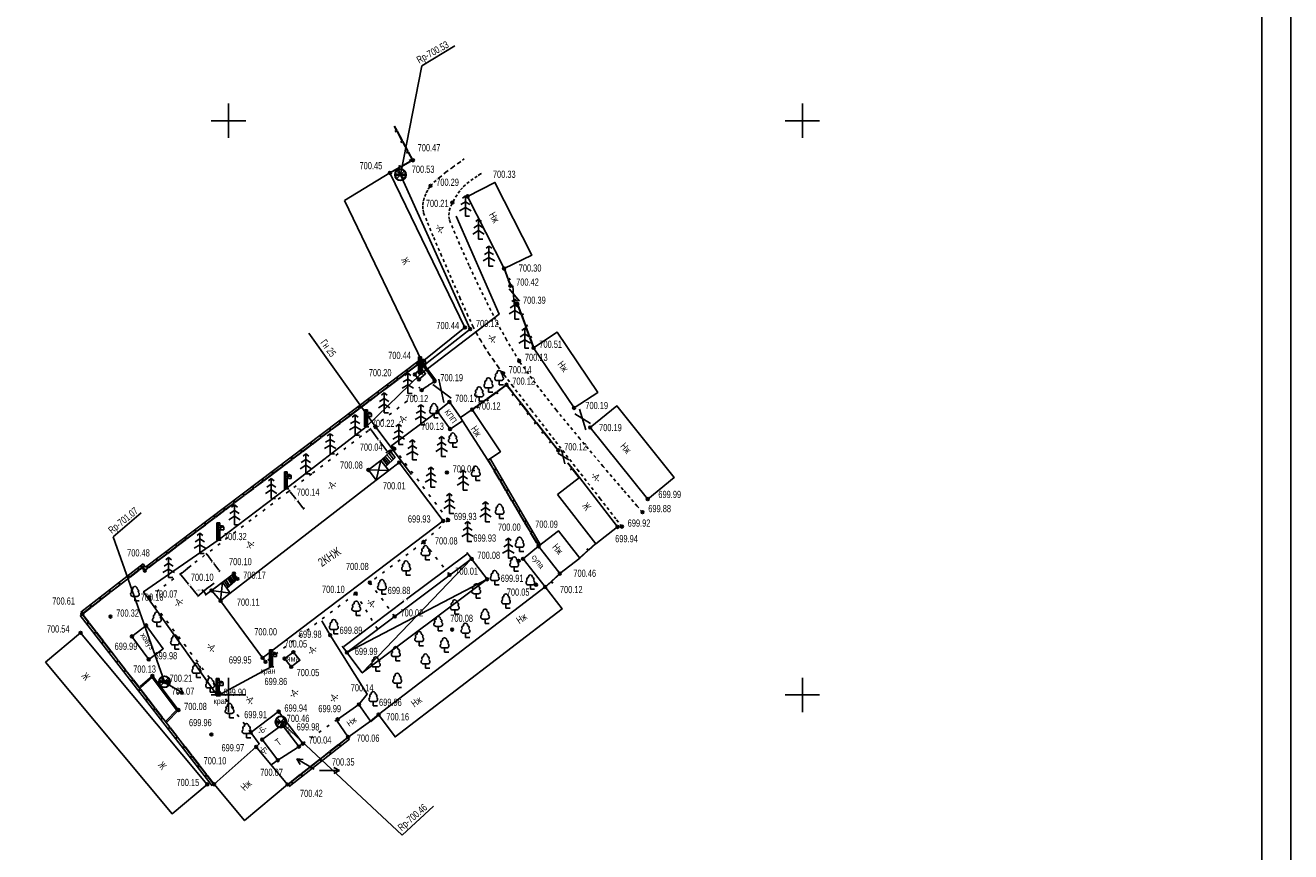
# Model space of a CAD drawing. Extents: x 419 to 1431, y 187 to 622.
# Tile 2 of 6: x 551 to 771, y 330 to 474. Entities that reach past the tile are written whole.
import ezdxf

# ---------------------------------------------------------------- set-up
doc = ezdxf.new("R2010")
doc.units = 0
doc.header["$MEASUREMENT"] = 0
for name, pattern in [('CONTI', [0]), ('STRIHSMALL', [1, 0.5, -0.5]), ('STROT', [1.7, 0.5, -1.2])]:
    doc.linetypes.add(name, pattern=pattern)
for name, color, linetype in [('(013) Газ', 30, 'ИК_Газопровод -------г--------'), ('(014) Водопровод', 5, 'ИК_Водопровод -------в--------'), ('GORIZ0', 32, 'CONTI'), ('KNT_S0', 172, 'CONTI'), ('NAD_M0', 7, 'CONTI'), ('PI_OT0', 172, 'CONTI'), ('PI_ST0', 6, 'CONTI'), ('PI_TT0', 5, 'CONTI'), ('SETKR', 2, 'CONTI'), ('SIT_L0', 250, 'CONTI'), ('STR_L0', 6, 'CONTI'), ('USLZN0', 250, 'CONTI')]:
    doc.layers.add(name, color=color, linetype=linetype)
doc.styles.add('SHRFT', font='TXT', dxfattribs={"width": 0.75})
doc.linetypes.add('ИК_Водопровод -------в--------', pattern='A,9,-0.6,["В",Standard,S=1.2,R=0,X=0,Y=-0.6],-1.2', length=10.8)
doc.linetypes.add('ИК_Газопровод -------г--------', pattern='A,9,-0.6,["Г",Standard,S=1.2,R=0,X=0,Y=-0.6],-1.2', length=10.8)
doc.dimstyles.get("Standard").update_dxf_attribs({"dimtxt": 0.18, "dimasz": 0.18, "dimexe": 0.18, "dimexo": 0.0625, "dimgap": 0.09, "dimtad": 0, "dimtih": 1, "dimtoh": 1, "dimdec": 4, "dimzin": 0, "dimdsep": 46, "dimtxsty": 'Standard', "dimcen": 0.09, "dimadec": 0, "dimazin": 0, "dimtfac": 1, "dimtdec": 4, "dimtofl": 0, "dimtmove": 0, "dimatfit": 3, "dimfxl": 1, "dimtolj": 1, "dimtzin": 0, "dimarcsym": 0})

# ---------------------------------------------------------------- blocks, each defined once
blk = doc.blocks.new('BL_333')
at = {"color": 0}
for p, q in [((0, -3), (0, 3)), ((-3, 0), (3, 0))]:
    blk.add_line(p, q, dxfattribs=at)
blk = doc.blocks.new('BL_4031')
at = {"color": 0}
for p, q in [((0.5, 0), (4, 0)), ((4, 0), (3, 0.5)), ((3, -0.5), (4, 0))]:
    blk.add_line(p, q, dxfattribs=at)
blk = doc.blocks.new('BL_101')
at = {"color": 0}
for p, q in [((-0.37, 0.75), (0.37, 0.75)), ((0, 0), (0, 0.75)), ((0.75, 0), (0, 0))]:
    blk.add_line(p, q, dxfattribs=at)
for centre, radius, start, end in [((0, 2.13), 0.37, 355, 195), ((-0.37, 1.14), 0.39, 120, 270), ((-0.34, 1.73), 0.3, 93, 230), ((0.34, 1.73), 0.3, 310, 87), ((0.37, 1.14), 0.39, 270, 60)]:
    blk.add_arc(centre, radius, start, end, dxfattribs=at)
blk = doc.blocks.new('BL_6')
at = {"color": 0}
for p, q in [((-1, 0), (1, 0)), ((-0.97, 0.25), (0.97, -0.25)), ((-0.97, -0.25), (0.97, 0.25)), ((-0.7, 0.7), (0.7, -0.7)), ((-0.7, -0.7), (0.7, 0.7))]:
    blk.add_line(p, q, dxfattribs=at)
for radius in [1, 0.95]:
    blk.add_circle((0, 0), radius, dxfattribs=at)
blk = doc.blocks.new('BL_68')
at = {"color": 0}
for p, q in [((-0.25, 0), (-0.25, 3)), ((-0.25, 3), (0.25, 3)), ((-0.25, 2.25), (0.75, 2.25)), ((0, 0), (0, 3)), ((0.25, 3), (0.25, 2.5)), ((0.25, 2.5), (0.69, 2.5)), ((0.95, 2.24), (0.95, 1.8)), ((0.5, 0), (-0.25, 0)), ((0.45, 2), (0.25, 2)), ((0.25, 2), (0.25, 0)), ((0.45, 1.8), (0.45, 2)), ((0.95, 1.8), (0.45, 1.8))]:
    blk.add_line(p, q, dxfattribs=at)
blk.add_arc((0.69, 2.24), 0.24, 0, 90, dxfattribs=at)
blk = doc.blocks.new('BL_105')
at = {"color": 0}
for p, q in [((0, 2.5), (-0.8, 2)), ((0, 3.5), (-0.5, 3.1)), ((0, 2.5), (0, 3.5)), ((0.5, 3.1), (0, 3.5)), ((0, 1.5), (0, 2.5)), ((0.8, 2), (0, 2.5)), ((0, 1.5), (-1, 0.9)), ((0, 0), (0, 1.5)), ((1, 0.9), (0, 1.5)), ((0.75, 0), (0, 0))]:
    blk.add_line(p, q, dxfattribs=at)
blk = doc.blocks.new('*D193')
at = {"color": 0, "linetype": 'Continuous', "lineweight": -2, "transparency": 16777216}
for p, q in [((582.32, 382.31), (582.08, 382.13)), ((582.33, 382.1), (583.23, 380.92)), ((584.39, 379.39), (583.5, 380.56)), ((584.6, 379.31), (584.36, 379.13))]:
    blk.add_line(p, q, dxfattribs=at)
at = {"color": 0, "linetype": 'Continuous', "transparency": 16777216}
for points in [[(582.36, 382.11), (582.31, 382.08), (582.22, 382.24)], [(584.42, 379.4), (584.37, 379.37), (584.5, 379.24)]]:
    blk.add_solid(points, dxfattribs=at)
at = {"layer": 'Defpoints', "color": 0, "linetype": 'Continuous', "transparency": 16777216}
for p in [(582.22, 382.24), (582.37, 382.35), (584.65, 379.35)]:
    blk.add_point(p, dxfattribs=at)
at = {"color": 0, "linetype": 'Continuous', "transparency": 16777216, "insert": (583.36, 380.74), "char_height": 0.18, "attachment_point": 5}
blk.add_mtext('\\A1;3.7648', dxfattribs=at)
blk = doc.blocks.new('*D194')
at = {"color": 0, "linetype": 'Continuous', "lineweight": -2, "transparency": 16777216}
for p, q in [((579.52, 380.18), (577.54, 378.56)), ((577.8, 378.54), (579.07, 376.98)), ((580.65, 375.06), (579.37, 376.62)), ((582.59, 376.42), (580.62, 374.8))]:
    blk.add_line(p, q, dxfattribs=at)
at = {"color": 0, "linetype": 'Continuous', "transparency": 16777216}
for points in [[(577.82, 378.56), (577.77, 378.52), (577.68, 378.68)], [(580.67, 375.08), (580.62, 375.04), (580.76, 374.92)]]:
    blk.add_solid(points, dxfattribs=at)
at = {"layer": 'Defpoints', "color": 0, "linetype": 'Continuous', "transparency": 16777216}
for p in [(579.57, 380.22), (577.68, 378.68), (582.64, 376.46)]:
    blk.add_point(p, dxfattribs=at)
at = {"color": 0, "linetype": 'Continuous', "transparency": 16777216, "insert": (579.22, 376.8), "char_height": 0.18, "attachment_point": 5}
blk.add_mtext('\\A1;4.8576', dxfattribs=at)
blk = doc.blocks.new('*D195')
at = {"color": 0, "linetype": 'Continuous', "lineweight": -2, "transparency": 16777216}
for p, q in [((596.82, 393.33), (596.52, 393.09)), ((596.77, 393.06), (597.76, 391.83)), ((599.03, 390.25), (598.05, 391.47)), ((599.3, 390.23), (599.01, 389.99))]:
    blk.add_line(p, q, dxfattribs=at)
at = {"color": 0, "linetype": 'Continuous', "transparency": 16777216}
for points in [[(596.8, 393.08), (596.75, 393.05), (596.66, 393.2)], [(599.06, 390.26), (599.01, 390.23), (599.15, 390.11)]]:
    blk.add_solid(points, dxfattribs=at)
at = {"layer": 'Defpoints', "color": 0, "linetype": 'Continuous', "transparency": 16777216}
for p in [(596.66, 393.2), (596.87, 393.37), (599.35, 390.27)]:
    blk.add_point(p, dxfattribs=at)
at = {"color": 0, "linetype": 'Continuous', "transparency": 16777216, "insert": (597.9, 391.65), "char_height": 0.18, "attachment_point": 5}
blk.add_mtext('\\A1;3.9730', dxfattribs=at)
blk = doc.blocks.new('*D196')
at = {"color": 0, "linetype": 'Continuous', "lineweight": -2, "transparency": 16777216}
for p, q in [((610.47, 403.72), (610.93, 404.07)), ((610.89, 403.82), (612.14, 402.17)), ((613.66, 400.17), (612.41, 401.81)), ((613.46, 399.8), (613.91, 400.14))]:
    blk.add_line(p, q, dxfattribs=at)
at = {"color": 0, "linetype": 'Continuous', "transparency": 16777216}
for points in [[(610.92, 403.83), (610.87, 403.8), (610.78, 403.96)], [(613.68, 400.19), (613.63, 400.16), (613.77, 400.03)]]:
    blk.add_solid(points, dxfattribs=at)
at = {"layer": 'Defpoints', "color": 0, "linetype": 'Continuous', "transparency": 16777216}
for p in [(610.42, 403.69), (610.78, 403.96), (613.41, 399.76)]:
    blk.add_point(p, dxfattribs=at)
at = {"color": 0, "linetype": 'Continuous', "transparency": 16777216, "insert": (612.28, 401.99), "char_height": 0.18, "attachment_point": 5}
blk.add_mtext('\\A1;4.9321', dxfattribs=at)
blk = doc.blocks.new('*D197')
at = {"color": 0, "linetype": 'Continuous', "lineweight": -2, "transparency": 16777216}
for p, q in [((583.54, 377.14), (581.54, 375.63)), ((581.58, 375.88), (581.4, 375.88)), ((581.69, 375.73), (581.58, 375.88)), ((582.04, 375.27), (581.79, 375.59)), ((584, 376.53), (582.01, 375.02))]:
    blk.add_line(p, q, dxfattribs=at)
at = {"color": 0, "linetype": 'Continuous', "transparency": 16777216}
for points in [[(581.82, 375.61), (581.77, 375.57), (581.69, 375.73)], [(582.06, 375.29), (582.02, 375.25), (582.15, 375.12)]]:
    blk.add_solid(points, dxfattribs=at)
at = {"layer": 'Defpoints', "color": 0, "linetype": 'Continuous', "transparency": 16777216}
for p in [(583.59, 377.17), (581.69, 375.73), (584.05, 376.56)]:
    blk.add_point(p, dxfattribs=at)
at = {"color": 0, "linetype": 'Continuous', "transparency": 16777216, "insert": (580.89, 375.88), "char_height": 0.18, "attachment_point": 5}
blk.add_mtext('\\A1;0.7660', dxfattribs=at)
blk = doc.blocks.new('*D198')
at = {"color": 0, "linetype": 'Continuous', "lineweight": -2, "transparency": 16777216}
for p, q in [((627.56, 382.2), (617.08, 374.34)), ((628.38, 381.41), (627.6, 382.45)), ((606.12, 366.12), (616.6, 373.98)), ((606.65, 365.11), (605.87, 366.15))]:
    blk.add_line(p, q, dxfattribs=at)
at = {"color": 0, "linetype": 'Continuous', "transparency": 16777216}
for points in [[(627.55, 382.23), (627.58, 382.18), (627.71, 382.31)], [(606.1, 366.14), (606.14, 366.09), (605.98, 366.01)]]:
    blk.add_solid(points, dxfattribs=at)
at = {"layer": 'Defpoints', "color": 0, "linetype": 'Continuous', "transparency": 16777216}
for p in [(627.71, 382.31), (628.42, 381.36), (606.69, 365.06)]:
    blk.add_point(p, dxfattribs=at)
at = {"color": 0, "linetype": 'Continuous', "transparency": 16777216, "insert": (616.84, 374.16), "char_height": 0.18, "attachment_point": 5}
blk.add_mtext('\\A1;27.1640', dxfattribs=at)

msp = doc.modelspace()

# ---------------------------------------------------------------- linework, layer by layer
at = {"layer": '(013) Газ'}
msp.add_lwpolyline([(617.92, 396.04), (611.7, 404.29), (600.02, 420.69)], dxfattribs=at)
at = {"layer": '(014) Водопровод'}
msp.add_lwpolyline([(593.47, 362.54), (584.16, 357.51), (571.25, 375.62), (584.26, 384.62), (596.04, 393.53), (610.02, 404.34), (619.53, 413.51), (633.23, 423.98), (625.74, 441.03)], dxfattribs=at)
at = {"linetype": 'Continuous'}
for points in [[(419.23541, 622.28154), (771.14376, 622.28154), (771.14376, 186.63159), (419.23541, 186.63159)], [(424.23541, 617.28154), (766.14376, 617.28154), (766.14376, 191.63159), (424.23541, 191.63159)]]:
    msp.add_lwpolyline(points, close=True, dxfattribs=at)
for points in [[(584.98426, 377.27404), (584.67, 374.05)], [(583.11, 375.85), (586.35, 375.38)]]:
    msp.add_lwpolyline(points, dxfattribs=at)
at = {"layer": 'GORIZ0', "color": 32}
for points in [[(574.77, 360.59), (574.68, 360.68), (574.63, 360.72), (574.69, 360.23), (574.71, 360.04), (574.77, 360.01)], [(574.88, 359.95), (575.07, 359.58)], [(575.07, 359.58), (575.49, 359.8), (575.45, 359.86), (575.38, 359.95)]]:
    msp.add_lwpolyline(points, dxfattribs=at)
at = {"layer": 'KNT_S0', "color": 172}
for points in [[(610.42, 396.84), (611.76, 395.07), (613.96, 396.73), (612.62, 398.5), (610.42, 396.84)], [(587.12315, 378.89815), (587.07315, 378.85815), (583.24315, 375.94815)], [(586.35, 375.38), (585.73, 376.23), (587.6, 377.89)], [(583.11, 375.85), (584.67, 374.05)], [(554.16, 363.36), (576.23, 336.98), (582.35, 342.09), (560.28, 368.47), (554.16, 363.36)]]:
    msp.add_lwpolyline(points, dxfattribs=at)
at = {"layer": 'PI_ST0', "color": 0}
msp.add_circle((643.79, 378.79), 0.25, dxfattribs=at)
at = {"layer": 'PI_ST0', "color": 6}
msp.add_point((643.79, 378.79), dxfattribs=at)
at = {"layer": 'PI_TT0', "color": 0}
for centre in [(618.19, 450.77), (614.19, 448.56), (621.24, 446.31), (625.06028, 443.42378), (627.7, 444.49), (634.07, 431.91), (635.17, 428.93), (636.37, 425.78), (627.26, 421.66), (628.17, 421.37), (639.21, 418.1), (619.52, 415.55), (619.62, 414.52), (619.8, 415.68), (620.16, 415.1), (636.7, 415.83), (618.52, 413.46), (619.23, 412.62), (621.96, 412.29), (633.88, 413.67), (619.71, 410.74), (634.5, 411.69), (624.54, 408.69), (622.46, 407.02), (628.5, 407.35), (646.27, 407.64), (611.7, 404.29), (624.65, 403.97), (649.08, 404.24), (614.26, 400.06), (614.94, 400.54), (643.54, 400.25), (610.42, 396.84), (615.81, 398.14), (624.11, 396.4), (659.1, 391.77), (623.47, 387.96), (624.33, 388.12), (658.2, 389.49), (653.86, 386.92), (654.61, 386.97), (620.05, 384.28), (640.08, 383.55), (628.42, 381.36), (637.38, 381.36), (571.07, 379.85), (571.48, 379.32), (636.61, 381.02), (586.99, 378.8), (587.6, 377.89), (610.67, 377.23), (624.57, 378.58), (631.12, 377.81), (639.64, 376.86), (572.2, 374.62), (583.11, 375.85), (608.22, 375.33), (641.23, 376.47), (584.67, 374.05), (560.58, 371.75), (565.48, 371.3), (615.02, 371.33), (560.28, 368.47), (571.68, 369.78), (603.76, 368.07), (625.02, 369.04), (569.22, 367.86), (572.15, 363.86), (591.99, 364.12), (595.82, 363.99), (597.35, 365.11), (606.69, 365.06), (592.5, 363.43), (596.99, 362.56), (572.79, 361), (574.77, 359.95), (577.31, 355.04), (594.79, 354.76), (608.78, 356), (605.07, 353.41), (612.21, 354.25), (583.07, 350.77), (589.93, 351.14), (595.42, 352.44), (590.86, 348.61), (591.92, 349.88), (598.32, 348.66), (599.02, 349.19), (606.88, 350.33), (594.64, 346.28), (582.35, 342.09), (583.56, 342.1), (596.35, 342.06)]:
    msp.add_circle(centre, 0.25, dxfattribs=at)
for p in [(618.19, 450.77), (614.19, 448.56), (621.24, 446.31), (625.06028, 443.42378), (627.7, 444.49), (634.07, 431.91), (635.17, 428.93), (636.37, 425.78), (627.26, 421.66), (628.17, 421.37), (639.21, 418.1), (619.52, 415.55), (619.8, 415.68), (620.16, 415.1), (636.7, 415.83), (618.52, 413.46), (619.23, 412.62), (619.62, 414.52), (633.88, 413.67), (619.31, 411.16), (619.71, 410.74), (621.96, 412.29), (634.5, 411.69), (624.54, 408.69), (622.46, 407.02), (628.5, 407.35), (646.27, 407.64), (611.7, 404.29), (624.65, 403.97), (649.08, 404.24), (614.26, 400.06), (614.94, 400.54), (643.54, 400.25), (615.81, 398.14), (610.42, 396.84), (624.11, 396.4), (659.1, 391.77), (624.33, 388.12), (658.2, 389.49), (623.47, 387.96), (653.86, 386.92), (654.61, 386.97), (620.05, 384.28), (640.08, 383.55), (571.07, 379.85), (571.48, 379.32), (628.42, 381.36), (636.61, 381.02), (637.38, 381.36), (586.99, 378.8), (587.6, 377.89), (610.67, 377.23), (624.57, 378.58), (631.12, 377.81), (583.11, 375.85), (608.22, 375.33), (639.64, 376.86), (641.23, 376.47), (572.2, 374.62), (584.67, 374.05), (560.58, 371.75), (565.48, 371.3), (615.02, 371.33), (560.28, 368.47), (571.68, 369.78), (625.02, 369.04), (569.22, 367.86), (603.76, 368.07), (572.15, 363.86), (591.99, 364.12), (595.82, 363.99), (597.35, 365.11), (606.69, 365.06), (592.5, 363.43), (596.99, 362.56), (572.79, 361), (574.77, 359.95), (577.31, 355.04), (608.78, 356), (594.79, 354.76), (605.07, 353.41), (612.21, 354.25), (583.07, 350.77), (589.93, 351.14), (595.42, 352.44), (590.86, 348.61), (591.92, 349.88), (598.32, 348.66), (599.02, 349.19), (606.88, 350.33), (594.64, 346.28), (582.35, 342.09), (583.56, 342.1), (596.35, 342.06)]:
    msp.add_point(p, dxfattribs=at)
at = {"layer": 'SIT_L0', "color": 1}
for p, q in [((619.76, 467.23), (625.51645, 470.72473)), ((616.01, 448.24), (619.76, 467.23)), ((565.97465, 385.18436), (570.82243, 389.39964)), ((574.88, 359.96), (565.97465, 385.18436)), ((595.19, 352.96), (616.28539, 333.24691)), ((616.28539, 333.24691), (621.76347, 338.3235))]:
    msp.add_line(p, q, dxfattribs=at)
at = {"layer": 'SIT_L0', "color": 250}
for p, q in [((615.34, 455.97), (614.94, 456.7)), ((615.38, 455.99), (614.98, 456.73)), ((615.02, 455.8), (615.38, 455.99)), ((615.42, 455.9), (615.07, 455.71)), ((616.33, 454.12), (615.38, 455.88)), ((616.37, 454.14), (615.42, 455.9)), ((616.01, 453.95), (616.37, 454.14)), ((616.41, 454.05), (616.06, 453.86)), ((617.32, 452.27), (616.37, 454.03)), ((617.36, 452.29), (616.41, 454.05)), ((617.01, 452.1), (617.37, 452.29)), ((617.41, 452.2), (617.06, 452.01)), ((618.12, 450.79), (617.37, 452.18)), ((618.18, 450.77), (617.41, 452.2)), ((615.94, 449.53), (615.75, 449.88)), ((615.83, 449.93), (616.03, 449.58)), ((616.01, 449.62), (617.76, 450.59)), ((616.03, 449.58), (617.78, 450.55)), ((617.78, 450.55), (617.59, 450.9)), ((617.69, 450.92), (617.87, 450.6)), ((617.85, 450.63), (618.13, 450.79)), ((617.87, 450.59), (618.19, 450.77)), ((614.17, 448.6), (615.92, 449.57)), ((614.19, 448.56), (615.94, 449.53)), ((634.07, 431.91), (634.76, 430.03)), ((634.12, 431.93), (634.81, 430.05)), ((634.76, 430.03), (635.14, 430.17)), ((635.17, 430.08), (634.8, 429.94)), ((634.8, 429.94), (635.17, 428.93)), ((634.85, 429.96), (635.22, 428.95)), ((634.97, 428.4), (636.75, 426.21)), ((635.6, 428.89), (635.81, 425.65)), ((636.37, 425.78), (637.06, 423.9)), ((636.42, 425.8), (637.11, 423.92)), ((637.06, 423.9), (637.44, 424.04)), ((637.47, 423.95), (637.1, 423.81)), ((637.1, 423.81), (637.79, 421.93)), ((637.15, 423.83), (637.84, 421.95)), ((637.79, 421.93), (638.17, 422.07)), ((638.2, 421.98), (637.83, 421.84)), ((637.83, 421.84), (638.52, 419.96)), ((637.88, 421.86), (638.57, 419.98)), ((638.52, 419.96), (638.9, 420.1)), ((638.93, 420.01), (638.56, 419.87)), ((638.56, 419.87), (639.21, 418.1)), ((638.61, 419.89), (639.26, 418.12)), ((571.56, 379.93), (619.26, 415.9)), ((617.33, 413.97), (618.93, 415.17)), ((617.36, 413.93), (618.96, 415.13)), ((618.96, 415.13), (618.72, 415.45)), ((618.8, 415.51), (619.04, 415.19)), ((619.01, 415.23), (619.49, 415.59)), ((619.04, 415.19), (619.52, 415.55)), ((619.52, 415.55), (620.72, 413.95)), ((619.56, 415.58), (620.76, 413.98)), ((619.75, 415.72), (622.19, 412.46)), ((613.98, 411.44), (615.58, 412.64)), ((614.01, 411.4), (615.61, 412.6)), ((615.61, 412.6), (615.37, 412.92)), ((615.45, 412.98), (615.69, 412.66)), ((615.66, 412.7), (617.26, 413.9)), ((615.69, 412.66), (617.29, 413.86)), ((617.29, 413.86), (617.05, 414.18)), ((617.13, 414.24), (617.37, 413.92)), ((620.72, 413.95), (621.04, 414.19)), ((621.1, 414.11), (620.78, 413.87)), ((620.78, 413.87), (621.96, 412.29)), ((620.82, 413.9), (622, 412.32)), ((622.69, 412.65), (623.56, 408.61)), ((612.26, 410.07), (612.02, 410.39)), ((612.1, 410.45), (612.34, 410.13)), ((612.3, 410.18), (613.9, 411.38)), ((612.33, 410.14), (613.93, 411.34)), ((613.93, 411.34), (613.69, 411.66)), ((613.77, 411.72), (614.01, 411.4)), ((621.67, 411.75), (624.84, 409.37)), ((632.7, 410.39), (631.08, 409.22)), ((632.73, 410.35), (631.11, 409.18)), ((632.93, 410.07), (632.7, 410.39)), ((634.4, 411.62), (632.78, 410.45)), ((632.78, 410.45), (633.01, 410.12)), ((634.43, 411.58), (632.81, 410.41)), ((634.48, 411.51), (634.4, 411.62)), ((634.5, 411.69), (634.48, 411.68)), ((634.48, 411.68), (634.5, 411.66)), ((635.69, 410.11), (634.49, 411.63)), ((635.73, 410.14), (634.5, 411.7)), ((635.41, 409.89), (635.73, 410.14)), ((608.95, 407.65), (610.55, 408.85)), ((608.98, 407.61), (610.58, 408.81)), ((610.58, 408.81), (610.34, 409.13)), ((610.42, 409.19), (610.66, 408.87)), ((610.63, 408.91), (612.23, 410.11)), ((610.66, 408.87), (612.26, 410.07)), ((630.99, 409.16), (629.37, 407.99)), ((629.37, 407.99), (629.6, 407.66)), ((631.02, 409.12), (629.4, 407.95)), ((631.23, 408.84), (631, 409.16)), ((631.08, 409.22), (631.31, 408.89)), ((635.79, 410.06), (635.48, 409.81)), ((636.99, 408.46), (635.75, 410.03)), ((637.03, 408.49), (635.79, 410.06)), ((636.71, 408.24), (637.03, 408.49)), ((637.09, 408.41), (636.78, 408.16)), ((638.29, 406.81), (637.05, 408.38)), ((638.33, 406.84), (637.09, 408.41)), ((605.6, 405.12), (607.2, 406.32)), ((605.63, 405.08), (607.23, 406.28)), ((607.23, 406.28), (606.99, 406.6)), ((607.07, 406.66), (607.31, 406.34)), ((607.27, 406.38), (608.87, 407.58)), ((607.3, 406.34), (608.9, 407.54)), ((608.9, 407.54), (608.66, 407.86)), ((608.74, 407.92), (608.98, 407.6)), ((629.29, 407.93), (628.5, 407.36)), ((629.32, 407.89), (628.52, 407.32)), ((629.52, 407.61), (629.29, 407.93)), ((638.01, 406.59), (638.33, 406.84)), ((638.39, 406.76), (638.08, 406.51)), ((639.59, 405.16), (638.35, 406.73)), ((639.63, 405.19), (638.39, 406.76)), ((646.4, 406.63), (649.15, 404.91)), ((647.21, 407.44), (648.31, 403.81)), ((602.24, 402.59), (603.84, 403.79)), ((602.27, 402.55), (603.87, 403.75)), ((603.87, 403.75), (603.63, 404.07)), ((603.71, 404.13), (603.95, 403.81)), ((603.92, 403.85), (605.52, 405.05)), ((603.95, 403.81), (605.55, 405.01)), ((605.55, 405.01), (605.31, 405.33)), ((605.39, 405.39), (605.63, 405.07)), ((639.32, 404.95), (639.64, 405.2)), ((639.7, 405.12), (639.39, 404.87)), ((640.9, 403.52), (639.66, 405.09)), ((640.94, 403.55), (639.7, 405.12)), ((640.62, 403.3), (640.94, 403.55)), ((600.52, 401.22), (600.28, 401.54)), ((600.36, 401.6), (600.6, 401.28)), ((600.57, 401.32), (602.17, 402.52)), ((600.6, 401.28), (602.2, 402.48)), ((602.2, 402.48), (601.96, 402.8)), ((602.04, 402.86), (602.28, 402.54)), ((641, 403.47), (640.69, 403.22)), ((642.2, 401.87), (640.96, 403.44)), ((642.24, 401.9), (641, 403.47)), ((641.92, 401.65), (642.24, 401.9)), ((642.3, 401.82), (641.99, 401.57)), ((643.5, 400.22), (642.26, 401.79)), ((643.54, 400.25), (642.3, 401.82)), ((597.21, 398.8), (598.81, 400)), ((597.24, 398.76), (598.84, 399.96)), ((598.84, 399.96), (598.6, 400.28)), ((598.68, 400.34), (598.92, 400.02)), ((598.89, 400.06), (600.49, 401.26)), ((598.92, 400.02), (600.52, 401.22)), ((612.62, 398.5), (613.65, 399.49)), ((614.22, 398.16), (613.36, 399.2)), ((613.65, 399.49), (614.26, 400.06)), ((614.5, 398.47), (613.65, 399.49)), ((614.83, 398.72), (613.97, 399.75)), ((614.26, 400.06), (615.12, 399)), ((643.41, 399.76), (645.36, 398.6)), ((644.06, 400.34), (644.68, 397.93)), ((593.86, 396.27), (595.46, 397.47)), ((593.89, 396.23), (595.49, 397.43)), ((595.49, 397.43), (595.25, 397.75)), ((595.33, 397.81), (595.57, 397.49)), ((595.54, 397.53), (597.14, 398.73)), ((595.57, 397.49), (597.17, 398.69)), ((597.17, 398.69), (596.93, 399.01)), ((597.01, 399.07), (597.25, 398.75)), ((612.62, 398.5), (611.76, 395.07)), ((613.7, 397.74), (612.9, 398.75)), ((613.94, 397.98), (613.11, 398.94)), ((615.12, 399), (613.47, 397.45)), ((631.25, 398.56), (632.26, 396.84)), ((631.29, 398.59), (632.31, 396.86)), ((631.72, 398.72), (640.35187, 383.8642)), ((632.26, 396.84), (632.61, 397.04)), ((632.66, 396.95), (632.31, 396.75)), ((645.88, 397.13), (645.16, 398.05)), ((645.92, 397.16), (645.2, 398.08)), ((645.6, 396.92), (645.92, 397.16)), ((645.98, 397.09), (645.66, 396.84)), ((647.17, 395.48), (645.94, 397.05)), ((647.21, 395.51), (645.98, 397.09)), ((590.51, 393.74), (592.11, 394.94)), ((590.54, 393.7), (592.14, 394.9)), ((592.14, 394.9), (591.9, 395.22)), ((591.98, 395.28), (592.22, 394.96)), ((592.18, 395), (593.78, 396.2)), ((592.21, 394.96), (593.81, 396.16)), ((593.81, 396.16), (593.57, 396.48)), ((593.65, 396.54), (593.89, 396.22)), ((610.42, 396.84), (613.96, 396.73)), ((632.31, 396.75), (633.32, 395.03)), ((632.35, 396.78), (633.37, 395.05)), ((633.32, 395.03), (633.67, 395.23)), ((633.72, 395.14), (633.37, 394.94)), ((633.38, 394.94), (634.39, 393.22)), ((633.42, 394.97), (634.44, 393.24)), ((588.78, 392.37), (588.54, 392.69)), ((588.62, 392.75), (588.86, 392.43)), ((588.83, 392.47), (590.43, 393.67)), ((588.86, 392.43), (590.46, 393.63)), ((590.46, 393.63), (590.22, 393.95)), ((590.3, 394.01), (590.54, 393.69)), ((634.39, 393.22), (634.74, 393.42)), ((634.79, 393.33), (634.44, 393.13)), ((634.44, 393.13), (635.45, 391.41)), ((634.48, 393.16), (635.5, 391.43)), ((585.48, 389.94), (587.08, 391.14)), ((585.51, 389.9), (587.11, 391.1)), ((587.11, 391.1), (586.87, 391.42)), ((586.95, 391.48), (587.19, 391.16)), ((587.15, 391.21), (588.75, 392.41)), ((587.18, 391.17), (588.78, 392.37)), ((635.45, 391.41), (635.8, 391.61)), ((635.85, 391.52), (635.5, 391.32)), ((635.51, 391.32), (636.52, 389.6)), ((635.55, 391.35), (636.57, 389.62)), ((582.12, 387.42), (583.72, 388.62)), ((582.15, 387.38), (583.75, 388.58)), ((583.75, 388.58), (583.51, 388.9)), ((583.59, 388.96), (583.83, 388.64)), ((583.8, 388.68), (585.4, 389.88)), ((583.83, 388.64), (585.43, 389.84)), ((585.43, 389.84), (585.19, 390.16)), ((585.27, 390.22), (585.51, 389.9)), ((636.52, 389.6), (636.87, 389.8)), ((636.92, 389.71), (636.57, 389.51)), ((636.57, 389.51), (637.58, 387.79)), ((636.61, 389.54), (637.63, 387.81)), ((578.77, 384.89), (580.37, 386.09)), ((578.8, 384.85), (580.4, 386.05)), ((580.4, 386.05), (580.16, 386.37)), ((580.24, 386.43), (580.48, 386.11)), ((580.45, 386.15), (582.05, 387.35)), ((580.48, 386.11), (582.08, 387.31)), ((582.08, 387.31), (581.84, 387.63)), ((581.92, 387.69), (582.16, 387.37)), ((637.58, 387.79), (637.93, 387.99)), ((637.98, 387.9), (637.63, 387.7)), ((637.64, 387.7), (638.65, 385.98)), ((637.68, 387.73), (638.7, 386)), ((638.65, 385.98), (639, 386.18)), ((639.05, 386.09), (638.7, 385.89)), ((638.7, 385.89), (639.71, 384.17)), ((638.74, 385.92), (639.76, 384.19)), ((577.05, 383.52), (576.81, 383.84)), ((576.89, 383.9), (577.13, 383.58)), ((577.09, 383.62), (578.69, 384.82)), ((577.12, 383.58), (578.72, 384.78)), ((578.72, 384.78), (578.48, 385.1)), ((578.56, 385.16), (578.8, 384.84)), ((639.71, 384.17), (640.06, 384.37)), ((640.11, 384.28), (639.76, 384.08)), ((639.77, 384.08), (640.08, 383.55)), ((639.81, 384.11), (640.12, 383.58)), ((648.8, 382.93), (650.01, 384.01)), ((648.83, 382.89), (650.05, 383.98)), ((573.74, 381.09), (575.34, 382.29)), ((573.77, 381.05), (575.37, 382.25)), ((575.37, 382.25), (575.13, 382.57)), ((575.21, 382.63), (575.45, 382.31)), ((575.42, 382.36), (577.02, 383.56)), ((575.45, 382.32), (577.05, 383.52)), ((647.23, 381.53), (648.72, 382.86)), ((647.26, 381.49), (648.75, 382.82)), ((648.75, 382.82), (648.49, 383.12)), ((648.56, 383.18), (648.83, 382.89)), ((560.31, 372.1), (571.15, 380.47)), ((568.86, 378.21), (570.44, 379.43)), ((568.89, 378.17), (570.47, 379.39)), ((570.47, 379.39), (570.23, 379.71)), ((570.31, 379.77), (570.55, 379.45)), ((570.52, 379.49), (571.08, 379.92)), ((570.55, 379.45), (571.07, 379.85)), ((571.07, 379.85), (571.48, 379.32)), ((571.08, 379.92), (571.49, 379.39)), ((571.15, 380.47), (571.56, 379.93)), ((571.48, 379.31), (572.02, 379.72)), ((571.49, 379.38), (571.99, 379.76)), ((572.02, 379.72), (571.78, 380.04)), ((571.86, 380.1), (572.1, 379.78)), ((572.06, 379.83), (573.66, 381.03)), ((572.09, 379.79), (573.69, 380.99)), ((573.69, 380.99), (573.45, 381.31)), ((573.53, 381.37), (573.77, 381.05)), ((628.42, 381.36), (609.37, 361.49)), ((567.15, 376.82), (566.91, 377.14)), ((566.99, 377.2), (567.23, 376.88)), ((567.2, 376.92), (568.78, 378.14)), ((567.23, 376.88), (568.81, 378.1)), ((568.81, 378.1), (568.57, 378.42)), ((568.65, 378.48), (568.89, 378.16)), ((584.98, 377.28), (585.73, 376.23)), ((585.31, 377.52), (586, 376.48)), ((585.59, 377.72), (586.25, 376.7)), ((585.91, 377.97), (586.57, 376.97)), ((586.12, 378.13), (586.79, 377.17)), ((586.36, 378.3), (587.01, 377.36)), ((586.63, 378.51), (587.23, 377.57)), ((586.82, 378.65), (587.42, 377.74)), ((586.99, 378.8), (587.6, 377.89)), ((606.69, 365.06), (631.12, 377.81)), ((642.23, 377.38), (641.23, 376.47)), ((642.26, 377.34), (641.26, 376.44)), ((642.5, 377.08), (642.23, 377.38)), ((643.79, 378.79), (642.31, 377.45)), ((642.31, 377.45), (642.58, 377.15)), ((643.82, 378.75), (642.34, 377.41)), ((563.87, 374.36), (565.45, 375.58)), ((563.9, 374.32), (565.48, 375.54)), ((565.48, 375.54), (565.24, 375.86)), ((565.32, 375.92), (565.56, 375.6)), ((565.54, 375.64), (567.12, 376.86)), ((565.57, 375.6), (567.15, 376.82)), ((560.55, 371.79), (562.13, 373.01)), ((560.58, 371.75), (562.16, 372.97)), ((562.16, 372.97), (561.92, 373.29)), ((562, 373.35), (562.24, 373.03)), ((562.21, 373.07), (563.79, 374.29)), ((562.24, 373.03), (563.82, 374.25)), ((563.82, 374.25), (563.58, 374.57)), ((563.66, 374.63), (563.9, 374.31)), ((583.2, 341.82), (560.22, 371.47)), ((561.65, 370.29), (560.54, 371.72)), ((561.69, 370.32), (560.58, 371.75)), ((561.38, 370.07), (561.69, 370.32)), ((561.75, 370.24), (561.44, 370)), ((562.94, 368.63), (561.72, 370.21)), ((562.98, 368.66), (561.75, 370.24)), ((562.66, 368.41), (562.97, 368.66)), ((563.03, 368.58), (562.72, 368.34)), ((564.22, 366.97), (563, 368.55)), ((564.26, 367), (563.03, 368.58)), ((563.95, 366.75), (564.26, 367)), ((564.32, 366.92), (564.01, 366.68)), ((565.51, 365.31), (564.29, 366.89)), ((565.55, 365.34), (564.32, 366.92)), ((565.24, 365.09), (565.55, 365.34)), ((565.61, 365.26), (565.3, 365.02)), ((566.8, 363.65), (565.58, 365.23)), ((566.84, 363.68), (565.61, 365.26)), ((566.52, 363.43), (566.83, 363.68)), ((566.89, 363.6), (566.58, 363.36)), ((568.08, 361.99), (566.86, 363.57)), ((568.12, 362.02), (566.89, 363.6)), ((567.81, 361.77), (568.12, 362.02)), ((568.18, 361.94), (567.87, 361.7)), ((569.37, 360.33), (568.15, 361.91)), ((569.41, 360.36), (568.18, 361.94)), ((569.1, 360.11), (569.41, 360.36)), ((569.47, 360.28), (569.16, 360.04)), ((570.66, 358.67), (569.44, 360.25)), ((570.7, 358.7), (569.47, 360.28)), ((575.2, 359.7), (578.23, 357.94)), ((570.38, 358.45), (570.69, 358.7)), ((570.75, 358.62), (570.44, 358.38)), ((571.94, 357.01), (570.72, 358.59)), ((571.98, 357.04), (570.75, 358.62)), ((577.11, 358.01), (578.23, 357.94)), ((578.23, 357.94), (577.62, 358.88)), ((571.67, 356.79), (571.98, 357.04)), ((572.04, 356.96), (571.73, 356.72)), ((573.23, 355.35), (572.01, 356.93)), ((573.27, 355.38), (572.04, 356.96)), ((572.95, 355.13), (573.26, 355.38)), ((573.32, 355.3), (573.01, 355.06)), ((574.51, 353.69), (573.29, 355.27)), ((574.55, 353.72), (573.32, 355.3)), ((574.24, 353.47), (574.55, 353.72)), ((574.61, 353.64), (574.3, 353.4)), ((575.8, 352.03), (574.58, 353.61)), ((575.84, 352.06), (574.61, 353.64)), ((612.21, 354.25), (610.82, 353.08)), ((612.24, 354.21), (610.85, 353.04)), ((575.53, 351.81), (575.84, 352.06)), ((575.9, 351.98), (575.59, 351.74)), ((577.09, 350.37), (575.87, 351.95)), ((577.13, 350.4), (575.9, 351.98)), ((576.81, 350.15), (577.12, 350.4)), ((577.18, 350.32), (576.87, 350.08)), ((578.37, 348.71), (577.15, 350.29)), ((578.41, 348.74), (577.18, 350.32)), ((578.1, 348.49), (578.41, 348.74)), ((578.47, 348.66), (578.16, 348.42)), ((579.66, 347.05), (578.44, 348.63)), ((579.7, 347.08), (578.47, 348.66)), ((607.15, 349.98), (596.62, 341.71)), ((605.23, 349.03), (603.66, 347.79)), ((605.26, 348.99), (603.69, 347.76)), ((605.48, 348.72), (605.23, 349.03)), ((606.88, 350.33), (605.31, 349.09)), ((605.31, 349.09), (605.55, 348.78)), ((606.91, 350.29), (605.34, 349.06)), ((579.39, 346.83), (579.7, 347.08)), ((579.76, 347), (579.45, 346.76)), ((580.95, 345.39), (579.73, 346.97)), ((580.99, 345.42), (579.76, 347)), ((600.97, 344.75), (597.94, 346.51)), ((597.94, 346.51), (598.55, 345.57)), ((599.06, 346.44), (597.94, 346.51)), ((601.93, 346.44), (600.36, 345.2)), ((601.96, 346.4), (600.39, 345.17)), ((602.18, 346.13), (601.93, 346.44)), ((603.58, 347.74), (602.01, 346.5)), ((602.01, 346.5), (602.25, 346.19)), ((603.61, 347.7), (602.04, 346.47)), ((603.83, 347.42), (603.58, 347.73)), ((603.66, 347.79), (603.9, 347.48)), ((580.67, 345.17), (580.98, 345.42)), ((581.04, 345.34), (580.73, 345.1)), ((582.23, 343.73), (581.01, 345.31)), ((582.27, 343.76), (581.04, 345.34)), ((600.27, 345.14), (598.7, 343.9)), ((600.3, 345.1), (598.73, 343.87)), ((600.53, 344.83), (600.28, 345.14)), ((600.36, 345.2), (600.6, 344.89)), ((581.96, 343.51), (582.27, 343.76)), ((582.33, 343.68), (582.02, 343.44)), ((583.52, 342.07), (582.3, 343.65)), ((583.56, 342.1), (582.33, 343.68)), ((596.97, 342.55), (596.35, 342.06)), ((597, 342.51), (596.38, 342.02)), ((597.22, 342.23), (596.97, 342.54)), ((598.62, 343.84), (597.05, 342.6)), ((597.05, 342.6), (597.29, 342.29)), ((598.65, 343.8), (597.08, 342.57)), ((598.87, 343.53), (598.62, 343.84)), ((598.7, 343.9), (598.94, 343.59))]:
    msp.add_line(p, q, dxfattribs=at)
for points in [[(606.25, 443.76), (619.8, 415.68), (627.26, 421.66), (614.19, 448.56), (606.25, 443.76)], [(627.7, 444.49), (634.07, 431.91), (634.09, 431.92), (638.89, 434.24), (632.48, 446.91), (627.7, 444.49)], [(639.21, 418.1), (646.27, 407.64), (650.4, 410.34), (643.3, 420.86), (639.21, 418.1)], [(618.46, 413.54), (618.52, 413.46), (619.23, 412.62), (620.39, 413.6), (619.62, 414.52), (618.46, 413.54)], [(622.46, 407.02), (624.65, 403.97), (626.81, 405.41), (626.47, 405.99), (624.54, 408.69), (622.46, 407.02)], [(649.08, 404.24), (659.07, 391.81), (659.1, 391.77), (663.72, 395.55), (653.73, 407.98), (649.08, 404.24)], [(626.81, 405.41), (631.25, 398.56), (633.42, 400.01), (628.5, 407.35), (626.47, 405.99)], [(584.67, 374.05), (591.99, 364.12), (592.12, 364.22), (623.47, 387.96), (615.81, 398.14), (613.96, 396.73)], [(611.76, 395.07), (586.35, 375.38), (584.67, 374.05)], [(643.4, 392.56), (650.05, 383.97), (653.86, 386.92), (647.21, 395.51), (643.4, 392.56)], [(640.08, 383.55), (643.79, 378.79), (647.26, 381.49), (643.55, 386.25), (640.08, 383.55)], [(606.69, 365.06), (609.37, 361.49), (631.12, 377.81), (628.42, 381.36), (606.69, 365.06)], [(612.21, 354.25), (615.07, 350.35), (644.17, 372.63), (641.23, 376.47), (612.21, 354.25)], [(569.22, 367.86), (572.15, 363.86), (574.67, 365.7), (571.68, 369.78), (569.22, 367.86)], [(595.82, 363.99), (596.99, 362.56), (598.48, 363.7), (597.35, 365.11), (595.9, 364.05), (595.82, 363.99)], [(604.84, 353.25), (606.88, 350.33), (610.82, 353.08), (608.78, 356), (605.07, 353.41), (604.84, 353.25)], [(591.92, 349.88), (594.64, 346.28), (598, 348.45), (598.32, 348.66), (595.42, 352.44), (591.92, 349.88)], [(583.56, 342.1), (588.86, 335.78), (596.35, 342.06), (591.05, 348.38), (590.86, 348.61), (583.56, 342.1)], [(594.64, 346.28), (593.5, 345.49)]]:
    msp.add_lwpolyline(points, dxfattribs=at)
at = {"layer": 'STR_L0', "color": 0, "linetype": 'STRIHSMALL'}
for points in [[(654.61, 386.97), (653.56, 388.31), (650.84, 391.81), (647.05, 396.67), (642.84, 402.08), (638.83, 407.25), (635.63, 411.38), (633.88, 413.67), (633.06, 414.78), (632.26, 415.9), (631.48, 417.03), (630.72, 418.18), (630, 419.36), (629.32, 420.55), (628.68, 421.76), (627.78, 423.69), (626.43, 426.7), (624.83, 430.33), (623.19, 434.11), (621.7, 437.57), (620.59, 440.24), (620.04, 441.66), (619.92, 442.32), (619.92, 443.02), (620.03, 443.73), (620.24, 444.44), (620.52, 445.12), (620.86, 445.75), (621.24, 446.31), (621.85, 446.95), (622.81, 447.77), (623.94, 448.67), (625.09, 449.54), (626.11, 450.28), (626.84, 450.81), (627.12, 451)], [(658.2, 389.49), (657.27, 390.55), (654.81, 393.38), (651.32, 397.47), (647.27, 402.28), (643.15, 407.29), (639.47, 411.98), (636.7, 415.83), (634.48, 419.5), (632.2, 423.74), (629.99, 428.18), (627.98, 432.45), (626.32, 436.17), (625.13, 438.96), (624.54, 440.45), (624.42, 441.2), (624.53, 441.99), (624.8, 442.79), (625.19, 443.59), (625.63, 444.34), (626.09, 445.02), (626.49, 445.61), (626.97, 446.15), (627.59, 446.71), (628.29, 447.25), (628.98, 447.73), (629.57, 448.12), (629.99, 448.38), (630.15, 448.48)]]:
    msp.add_lwpolyline(points, dxfattribs=at)
at = {"layer": 'STR_L0', "color": 0}
for points in [[(620.16, 415.1), (628.17, 421.37), (616.01, 448.24), (615.59, 449.25)], [(614.94, 400.54), (614.5, 401.11), (622.46, 407.02)], [(614.94, 400.54), (614.26, 400.06)], [(640.08, 383.55), (637.38, 381.36), (641.23, 376.47)], [(608.78, 356), (610.19, 357.81), (603.76, 368.07), (602.29, 370.55)], [(592.5, 363.43), (591.99, 364.12)], [(570.63, 359.14), (572.79, 361), (577.31, 355.04), (575.29, 352.92)], [(570.77, 358.97), (572.76, 360.68), (577.01, 355.08), (577.02, 355.06), (575.13, 353.07)], [(598.32, 348.66), (599.02, 349.19), (594.79, 354.76), (589.93, 351.14), (591.41, 349.14), (590.86, 348.61)]]:
    msp.add_lwpolyline(points, dxfattribs=at)
at = {"layer": 'STR_L0', "color": 0, "linetype": 'STROT'}
for points in [[(572.2, 374.62), (574.79, 376.59), (581.49, 381.68), (590.67, 388.66), (600.71, 396.29), (609.97, 403.34), (616.85, 408.57), (619.71, 410.74), (620.06, 411), (620.47, 411.29), (620.9, 411.58), (621.3, 411.85), (621.64, 412.08), (621.87, 412.23), (621.96, 412.29)], [(624.33, 388.12), (614.94, 400.54)], [(624.33, 388.12), (620.05, 384.28)], [(624.57, 378.58), (620.05, 384.28), (610.67, 377.23), (615.02, 371.33)], [(612, 369.17), (608.22, 375.33), (592.5, 363.43)], [(572.2, 374.62), (589.93, 351.14)], [(599.02, 349.19), (605.07, 353.41)]]:
    msp.add_lwpolyline(points, dxfattribs=at)

# ---------------------------------------------------------------- block references
at = {"layer": 'SETKR', "color": 112}
for p in [(586.05, 457.66), (686.05, 457.66), (586.05, 357.66), (686.05, 357.66)]:
    msp.add_blockref('BL_333', p, dxfattribs=at)
at = {"layer": 'USLZN0', "color": 1}
for p in [(616.01, 448.24), (574.88, 359.96), (595.19, 352.96)]:
    msp.add_blockref('BL_6', p, dxfattribs=at)
at = {"layer": 'USLZN0', "color": 250}
for name, p in [('BL_105', (627.32, 441.05)), ('BL_105', (629.62, 437.03)), ('BL_105', (631.44, 432.34)), ('BL_105', (635.93, 423.1)), ('BL_105', (637.66, 418.03)), ('BL_68', (619.43, 413.56)), ('BL_105', (617.3, 410.17)), ('BL_101', (631.35, 410.39)), ('BL_101', (633.21, 411.67)), ('BL_105', (613.19, 406.78)), ('BL_101', (629.73, 408.83)), ('BL_105', (619.57, 404.71)), ('BL_101', (621.86, 405.92)), ('BL_105', (608.12, 402.92)), ('BL_68', (610.02, 404.34)), ('BL_105', (615.71, 401.29)), ('BL_105', (603.77, 399.66)), ('BL_105', (618.09, 398.58)), ('BL_105', (623.19, 399.18)), ('BL_101', (625.14, 400.79)), ('BL_105', (599.54, 396.15)), ('BL_105', (621.32, 393.82)), ('BL_101', (629.13, 395.01)), ('BL_105', (593.5, 391.86)), ('BL_68', (596.04, 393.53)), ('BL_105', (626.92, 393.31)), ('BL_105', (624.55, 389.24)), ('BL_105', (587.1, 387.27)), ('BL_105', (630.83, 387.79)), ('BL_101', (633.3, 388.39)), ('BL_68', (584.26, 384.62)), ('BL_105', (627.72, 384.36)), ('BL_105', (581.06, 382.32)), ('BL_101', (620.38, 381.17)), ('BL_105', (634.82, 381.46)), ('BL_101', (636.78, 382.65)), ('BL_105', (575.62, 378.09)), ('BL_101', (635.84, 379.21)), ('BL_101', (616.99, 378.53)), ('BL_101', (632.45, 376.84)), ('BL_101', (612.79, 375.24)), ('BL_101', (629.22, 374.54)), ('BL_101', (638.65, 376.07)), ('BL_101', (569.75, 374.07)), ('BL_101', (634.4, 372.76)), ('BL_101', (608.30509, 371.51021)), ('BL_101', (625.48, 371.74)), ('BL_101', (573.58, 369.61)), ('BL_101', (604.4, 368.3)), ('BL_101', (622.59, 368.85)), ('BL_101', (630.75, 370.12)), ('BL_101', (619.28, 366.22)), ('BL_101', (627.35, 367.66)), ('BL_101', (576.72, 365.62)), ('BL_101', (615.2, 363.58)), ('BL_101', (623.7, 365.11)), ('BL_68', (593.47, 362.54)), ('BL_101', (611.72, 361.8)), ('BL_101', (620.38, 362.31)), ('BL_101', (580.46, 360.7)), ('BL_101', (582.84, 358.15)), ('BL_68', (584.16, 357.51)), ('BL_101', (615.46, 358.95)), ('BL_101', (611.28, 355.75)), ('BL_101', (586.24, 353.69)), ('BL_101', (589.19, 350.18)), ('BL_4031', (601.4, 344.5))]:
    msp.add_blockref(name, p, dxfattribs=at)

# ---------------------------------------------------------------- texts
at = {"layer": 'NAD_M0', "color": 1, "style": 'SHRFT', "width": 0.75}
for s, rotation, p in [('Rp-700.53', 29, (619.27, 467.58)), ('Rp-701.07', 39, (565.73, 385.67)), ('Rp-700.46', 41, (616.22, 333.9))]:
    msp.add_text(s, height=1.25, rotation=rotation, dxfattribs=at).set_placement(p)
at = {"layer": 'NAD_M0', "color": 7, "style": 'SHRFT', "width": 0.75}
for s, height, rotation, p in [('Нж', 1.25, 300, (631.37, 441.29)), ('-А-', 1.25, 296, (622.02, 439.36)), ('Ж', 1.25, 297, (616.07, 433.49)), ('Гн 25', 1.25, 306, (602, 419)), ('-А-', 1.25, 306, (631.07, 420.05)), ('Нж', 1.25, 307, (643.3, 415.22)), ('-А-', 1.25, 36, (616.03, 404.71)), ('КПП', 1, 305, (623.64139, 406.93595)), ('Нж', 1.25, 305, (628.19, 403.97)), ('Нж', 1.25, 311, (654.23, 400.9)), ('-А-', 1.25, 37, (603.73, 393.19)), ('-А-', 1.25, 309, (649.11, 395.89)), ('Ж', 1.25, 307, (647.6, 390.59)), ('-А-', 1.25, 37, (589.47, 382.87)), ('Нж', 1.25, 310, (642.38, 383.36)), ('2КНЖ', 1.5, 34, (602.31, 379.92)), ('супа', 1, 308, (638.79, 381.63)), ('-А-', 1.25, 38, (577.06, 372.82)), ('-А-', 1.25, 308.3034338, (609.95619, 373.93674)), ('Нж', 1.25, 34, (636.73, 369.98)), ('ховуз', 1, 304, (570.62454, 368.08908)), ('-А-', 1.25, 304, (582.12, 366.28)), ('-А-', 1.25, 37, (600.31, 364.5)), ('Ж', 1.25, 308, (560.33, 360.96)), ('-А-', 1.25, 305, (588.81, 357.16)), ('-А-', 1.25, 35, (597.12, 357.02)), ('-А-', 1.25, 41, (604.17, 356.19)), ('Нж', 1.25, 36, (618.43, 355.47)), ('Нж', 1, 36, (607.1, 352.11)), ('-Б-', 1, 32, (591.49, 350.71)), ('-Б-', 1, 309, (595.55, 352.01)), ('-Б-', 1, 309, (591.33, 348.38)), ('Т', 1.25, 36, (594.77304, 348.71619)), ('Ж', 1.25, 310, (573.66, 345.42)), ('Нж', 1.25, 43, (588.87, 340.84))]:
    msp.add_text(s, height=height, rotation=rotation, dxfattribs=at).set_placement(p)
for s, p in [('яма', (596.19318, 363.47087)), ('кран', (591.62, 361.36)), ('кран', (583.45, 356.09))]:
    msp.add_text(s, height=1, dxfattribs=at).set_placement(p)
at = {"layer": 'PI_OT0', "color": 0, "style": 'SHRFT', "width": 0.75}
for s, p in [('700.47', (619.00912, 452.33507)), ('700.45', (608.87865, 449.2079)), ('700.53', (617.98359, 448.57938)), ('700.33', (632.12604, 447.70848)), ('700.29', (622.24, 446.31)), ('700.21', (620.4334, 442.63777)), ('700.30', (636.62797, 431.38181)), ('700.42', (636.17, 428.93)), ('700.39', (637.37, 425.78)), ('700.44', (622.27381, 421.36608)), ('700.12', (629.16647, 421.72724)), ('700.51', (640.21, 418.1)), ('700.44', (613.87333, 416.16819)), ('700.13', (637.7, 415.83)), ('700.14', (634.88, 413.67)), ('700.20', (610.49523, 413.15641)), ('700.19', (622.96, 412.29)), ('700.12', (635.5, 411.69)), ('700.12', (616.88496, 408.64782)), ('700.17', (625.54, 408.69)), ('700.12', (629.5, 407.35)), ('700.19', (648.23239, 407.43986)), ('700.22', (611.02, 404.34)), ('700.13', (619.62398, 403.82323)), ('700.19', (650.62358, 403.59692)), ('700.04', (608.92757, 400.19307)), ('700.12', (644.54, 400.25)), ('700.08', (605.48865, 397.07481)), ('700.04', (625.11, 396.4)), ('700.01', (612.94839, 393.46005)), ('700.14', (597.94604, 392.34751)), ('699.99', (660.95691, 391.95958)), ('699.88', (659.2, 389.49)), ('699.93', (617.31229, 387.68753)), ('699.93', (625.33, 388.12)), ('699.92', (655.61, 386.97)), ('700.32', (585.26, 384.62)), ('700.00', (633.00849, 386.26629)), ('700.09', (639.48069, 386.77371)), ('700.08', (622.01324, 383.86543)), ('699.93', (628.72, 384.36)), ('699.94', (653.42993, 384.25196)), ('700.48', (568.38099, 381.7793)), ('700.10', (586.1363, 380.25603)), ('700.08', (629.42, 381.36)), ('700.08', (606.51689, 379.41406)), ('700.01', (625.57, 378.58)), ('700.46', (646.14455, 378.22365)), ('700.10', (579.48606, 377.53143)), ('700.17', (588.6, 377.89)), ('699.91', (633.48619, 377.35177)), ('700.16', (570.75, 374.07)), ('700.07', (573.2, 374.62)), ('700.10', (602.34423, 375.43469)), ('699.88', (613.79, 375.24)), ('700.05', (634.53874, 374.95062)), ('700.12', (643.79609, 375.38831)), ('700.61', (555.33619, 373.39798)), ('700.11', (587.49939, 373.19737)), ('700.32', (566.48, 371.3)), ('700.02', (616.02, 371.33)), ('700.08', (624.69601, 370.38299)), ('700.54', (554.39041, 368.52606)), ('700.00', (590.53704, 368.04631)), ('699.98', (598.31383, 367.61829)), ('699.89', (605.4, 368.3)), ('699.99', (566.20096, 365.51289)), ('700.05', (595.78881, 365.92459)), ('699.98', (573.15, 363.86)), ('699.95', (586.10624, 363.13594)), ('699.99', (608.06497, 364.62247)), ('700.13', (569.4399, 361.54708)), ('700.05', (597.91401, 360.93587)), ('700.21', (575.77, 359.95)), ('699.86', (592.32222, 359.38662)), ('700.14', (607.3522, 358.28683)), ('701.07', (576.13228, 357.68633)), ('699.90', (585.16, 357.51)), ('700.08', (578.31, 355.04)), ('699.94', (595.79, 354.76)), ('699.99', (601.70565, 354.65777)), ('699.96', (612.28, 355.75)), ('699.96', (579.16448, 352.22742)), ('699.91', (588.78518, 353.61672)), ('700.46', (596.19, 352.96)), ('700.16', (613.55411, 353.23231)), ('699.98', (597.93567, 351.47962)), ('700.06', (608.39925, 349.51434)), ('699.97', (584.82795, 347.84392)), ('700.04', (600.02, 349.19)), ('700.10', (581.70986, 345.57931)), ('700.35', (604.05117, 345.36735)), ('700.07', (591.56971, 343.56568)), ('700.15', (576.98744, 341.80423)), ('700.42', (598.50513, 339.89688))]:
    msp.add_text(s, height=1.25, dxfattribs=at).set_placement(p)

# ---------------------------------------------------------------- dimensions: what is measured, and where the dimension line sits
at = {"linetype": 'Continuous'}
for p1, p2, distance, picture, middle in [((613.40813, 399.75823), (610.4241, 403.68519), -0.45148, '*D196', (612.27559, 401.99487)), ((599.35244, 390.26991), (596.86629, 393.36893), 0.26305, '*D195', (597.90419, 391.65482)), ((584.64908, 379.35252), (582.3704, 382.34941), 0.18286, '*D193', (583.36417, 380.74028)), ((606.69, 365.06), (628.42, 381.36), 1.18789, '*D198', (616.8422, 374.16026)), ((582.64306, 376.45962), (579.56615, 380.21845), 2.43355, '*D194', (579.22152, 376.79757)), ((584.04958, 376.56388), (583.58711, 377.17455), 2.38452, '*D197', (580.88751, 375.87846))]:
    dim = msp.add_aligned_dim(p1=p1, p2=p2, distance=distance, dimstyle='Standard', dxfattribs=at)
    dim.commit()
    dim.dimension.update_dxf_attribs({"geometry": picture, "text_midpoint": middle})

doc.saveas('drawing.dxf')
